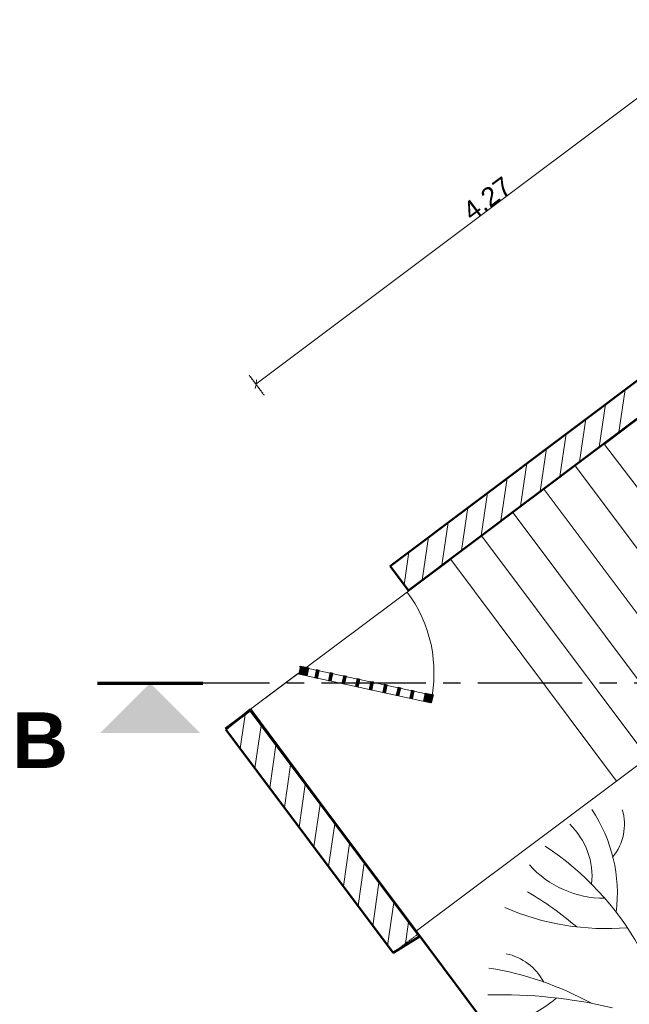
# Model space of a CAD drawing. Extents: x -61922 to -17841, y -51921 to -12831.
# Tile 2 of 22: x -61922 to -57535, y -42765 to -35677. Entities that reach past the tile are written whole.
import ezdxf

# ---------------------------------------------------------------- set-up
doc = ezdxf.new("R2010")
doc.units = 0
doc.header["$LTSCALE"] = 0.1
doc.header["$MEASUREMENT"] = 0
doc.linetypes.add('AXES2', pattern=[1.125, 0.75, -0.125, 0.125, -0.125])
doc.linetypes.add('CACHE', pattern=[9.525, 6.35, -3.175])
doc.layers.get('0').update_dxf_attribs({"lineweight": 9})
doc.layers.get('Defpoints').update_dxf_attribs({"lineweight": 9})
for name, color, linetype, lineweight in [('Aucune', 7, 'Continuous', 9), ('Escalier', 7, 'Continuous', 9), ('Lignes2D', 7, 'Continuous', 9), ('Murs Périphériques', 7, 'Continuous', 9), ('Plomberie Sanitaire', 7, 'Continuous', 9), ('Terrain Ext', 7, 'Continuous', 9), ('Végétation', 7, 'Continuous', 9)]:
    doc.layers.add(name, color=color, linetype=linetype, lineweight=lineweight)
doc.styles.add('STYLE_GENERE_2', font='swissc.ttf', dxfattribs={"width": 1.25})
doc.styles.add('STYLE_GENERE_6', font='arialbd.ttf')
doc.dimstyles.new('COTATION_EN_M', dxfattribs={"dimtxt": 135, "dimasz": 45, "dimexe": 80, "dimexo": 10, "dimgap": 3, "dimtad": 1, "dimlfac": 0.001, "dimzin": 0, "dimdsep": 46, "dimtxsty": 'STYLE_GENERE_2', "dimblk": 'OBLIQUE', "dimcen": 2.5, "dimclrd": 256, "dimclre": 256, "dimclrt": 256, "dimadec": 0, "dimazin": 0, "dimtfac": 1, "dimtix": 1, "dimtmove": 1, "dimatfit": 3, "dimldrblk": 'OBLIQUE', "dimfxl": 100, "dimfxlon": 1, "dimtfillclr": 256, "dimtolj": 1, "dimtzin": 1, "dimlwd": -1, "dimarcsym": 0})
pattern_1 = [(81.8604, (-49431.77, -45033.68), (-123.7407, 17.6982), [])]

# ---------------------------------------------------------------- blocks, each defined once
blk = doc.blocks.new('_Oblique')
at = {"color": 0, "linetype": 'ByBlock', "lineweight": -2}
blk.add_line((-0.5, -0.5), (0.5, 0.5), dxfattribs=at)
blk = doc.blocks.new('*D842')
at = {"linetype": 'CACHE', "lineweight": -2, "transparency": 16777216}
for p, q in [((-56748.2, -35821.4), (-56856.2, -35677.3)), ((-60161.6, -38380.6), (-60269.6, -38236.6))]:
    blk.add_line(p, q, dxfattribs=at)
at = {"transparency": 16777216}
blk.add_line((-60221.6, -38300.6), (-56808.2, -35741.3), dxfattribs=at)
at = {"layer": 'Defpoints', "color": 0, "linetype": 'CACHE', "transparency": 16777216}
for p in [(-56808.2, -35741.3), (-56209.7, -36539.6), (-59625.5, -39095.6)]:
    blk.add_point(p, dxfattribs=at)
at = {"linetype": 'CACHE', "transparency": 16777216, "xscale": 45, "yscale": 45, "zscale": 45}
for p, rotation in [((-56808.2, -35741.3), 36.86038092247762), ((-60221.6, -38300.6), 216.8603809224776)]:
    blk.add_blockref('_Oblique', p, dxfattribs=dict(at, rotation=rotation))
at = {"linetype": 'CACHE', "lineweight": 5, "transparency": 16777216, "insert": (-58557.5, -36964.1), "char_height": 135, "attachment_point": 5, "rotation": 36.86038, "style": 'STYLE_GENERE_2'}
blk.add_mtext('\\A1;4.27', dxfattribs=at)

msp = doc.modelspace()

# ---------------------------------------------------------------- hatches: boundary and pattern name
at = {"layer": 'Murs Périphériques', "linetype": 'Continuous', "lineweight": 15}
h = msp.add_hatch(dxfattribs=at)
h.set_pattern_fill('ANSI31', scale=1000, style=0)
h.set_pattern_definition(pattern_1)
h.paths.add_polyline_path([(-55713.965, -37220.737), (-55846.214, -37044.924), (-59256.516, -39610.204), (-59124.267, -39786.017)], flags=0)
for points in [[(-59853.82, -40401.338), (-59841.144, -40342.693), (-59899.789, -40330.016), (-59912.466, -40388.662)], [(-59778.678, -40418.435), (-59766.002, -40359.789), (-59785.551, -40355.564), (-59798.227, -40414.209)], [(-59680.936, -40439.562), (-59668.259, -40380.917), (-59687.808, -40376.691), (-59700.484, -40435.337)], [(-59583.193, -40460.69), (-59570.517, -40402.044), (-59590.065, -40397.819), (-59602.742, -40456.464)], [(-59485.451, -40481.817), (-59472.774, -40423.172), (-59492.323, -40418.946), (-59504.999, -40477.592)], [(-59387.708, -40502.945), (-59375.031, -40444.299), (-59394.58, -40440.074), (-59407.256, -40498.719)], [(-59289.965, -40524.072), (-59277.289, -40465.427), (-59296.837, -40461.201), (-59309.514, -40519.847)], [(-59192.223, -40545.2), (-59179.546, -40486.554), (-59199.095, -40482.329), (-59211.771, -40540.974)], [(-59094.48, -40566.327), (-59081.803, -40507.682), (-59101.352, -40503.456), (-59114.028, -40562.102)], [(-58957.64, -40595.906), (-58944.964, -40537.26), (-59003.609, -40524.584), (-59016.286, -40583.229)]]:
    msp.add_hatch(color=7, dxfattribs=at).paths.add_polyline_path(points, flags=0)
h = msp.add_hatch(dxfattribs=at)
h.set_pattern_fill('ANSI31', scale=1000, style=0)
h.set_pattern_definition(pattern_1)
h.paths.add_polyline_path([(-60438.311, -40785.585), (-59234.681, -42393.633), (-59058.555, -42261.802), (-60262.185, -40653.753)], flags=0)

# ---------------------------------------------------------------- linework, layer by layer
at = {"lineweight": 50}
for p, q in [((-55844.774, -37046.839), (-59256.516, -39610.204)), ((-59124.267, -39786.017), (-55713.965, -37220.737)), ((-59256.516, -39610.204), (-59124.267, -39786.017)), ((-60260.985, -40640.777), (-60438.311, -40785.585)), ((-59043.652, -42276.663), (-60260.985, -40640.777)), ((-60438.311, -40785.585), (-59234.681, -42393.633)), ((-59234.681, -42393.633), (-59043.652, -42276.663))]:
    msp.add_line(p, q, dxfattribs=at)
at = {"linetype": 'CACHE'}
for p, q in [((-59256.516, -39610.204), (-59124.267, -39786.017)), ((-59234.681, -42393.633), (-59058.555, -42261.802))]:
    msp.add_line(p, q, dxfattribs=at)
at = {"lineweight": 70, "ltscale": 10}
msp.add_line((-61362.845, -40452.808), (-60603.136, -40452.808), dxfattribs=at)
at = {"linetype": 'AXES2', "lineweight": 30, "ltscale": 10000}
msp.add_line((-22998.781, -40452.808), (-60982.99, -40452.808), dxfattribs=at)
at = {"layer": 'Aucune', "color": 7, "linetype": 'Continuous', "lineweight": 15}
msp.add_solid([(-61342.414, -40812.232), (-60623.566, -40812.232), (-60982.99, -40452.808)], dxfattribs=at)
at = {"layer": 'Escalier', "color": 7, "linetype": 'Continuous', "lineweight": 9}
for p, q in [((-56729.124, -40486.756), (-57923.112, -38891.247)), ((-56953.302, -40654.518), (-58147.29, -39059.009)), ((-57177.48, -40822.281), (-58371.468, -39226.771)), ((-57401.658, -40990.043), (-58595.646, -39394.533)), ((-58819.825, -39562.295), (-60260.985, -40640.777)), ((-57625.836, -41157.805), (-58819.825, -39562.295)), ((-60260.985, -40640.777), (-59066.997, -42236.287)), ((-59066.997, -42236.287), (-57625.836, -41157.805))]:
    msp.add_line(p, q, dxfattribs=at)
at = {"layer": 'Lignes2D', "color": 7, "linetype": 'Continuous'}
msp.add_line((-60260.985, -40640.777), (-60444.105, -40777.844), dxfattribs=at)
at = {"layer": 'Murs Périphériques', "color": 7, "linetype": 'Continuous'}
for p, q in [((-55846.214, -37044.924), (-59256.516, -39610.204)), ((-59124.267, -39786.017), (-55713.965, -37220.737)), ((-60443.221, -40778.153), (-59923.417, -40387.149)), ((-60262.185, -40653.753), (-60438.311, -40785.585)), ((-59058.555, -42261.802), (-60262.185, -40653.753)), ((-60438.311, -40785.585), (-59234.681, -42393.633)), ((-57359.99, -44526.033), (-59043.652, -42276.663))]:
    msp.add_line(p, q, dxfattribs=at)
at = {"layer": 'Murs Périphériques', "color": 7, "linetype": 'Continuous', "lineweight": 20}
for p, q in [((-59899.789, -40330.016), (-59912.466, -40388.662)), ((-59912.466, -40388.662), (-59853.82, -40401.338)), ((-59841.144, -40342.693), (-59899.789, -40330.016)), ((-59853.82, -40401.338), (-59841.144, -40342.693)), ((-59785.551, -40355.564), (-59798.227, -40414.209)), ((-59766.002, -40359.789), (-59785.551, -40355.564)), ((-59778.678, -40418.435), (-59766.002, -40359.789)), ((-59687.808, -40376.691), (-59700.484, -40435.337)), ((-59668.259, -40380.917), (-59687.808, -40376.691)), ((-59680.936, -40439.562), (-59668.259, -40380.917)), ((-59590.065, -40397.819), (-59602.742, -40456.464)), ((-59570.517, -40402.044), (-59590.065, -40397.819)), ((-59798.227, -40414.209), (-59778.678, -40418.435)), ((-59700.484, -40435.337), (-59680.936, -40439.562)), ((-59602.742, -40456.464), (-59583.193, -40460.69)), ((-59583.193, -40460.69), (-59570.517, -40402.044)), ((-59492.323, -40418.946), (-59504.999, -40477.592)), ((-59472.774, -40423.172), (-59492.323, -40418.946)), ((-59485.451, -40481.817), (-59472.774, -40423.172)), ((-59394.58, -40440.074), (-59407.256, -40498.719)), ((-59375.031, -40444.299), (-59394.58, -40440.074)), ((-59387.708, -40502.945), (-59375.031, -40444.299)), ((-59296.837, -40461.201), (-59309.514, -40519.847)), ((-59277.289, -40465.427), (-59296.837, -40461.201)), ((-59289.965, -40524.072), (-59277.289, -40465.427)), ((-59504.999, -40477.592), (-59485.451, -40481.817)), ((-59407.256, -40498.719), (-59387.708, -40502.945)), ((-59309.514, -40519.847), (-59289.965, -40524.072)), ((-59199.095, -40482.329), (-59211.771, -40540.974)), ((-59179.546, -40486.554), (-59199.095, -40482.329)), ((-59192.223, -40545.2), (-59179.546, -40486.554)), ((-59101.352, -40503.456), (-59114.028, -40562.102)), ((-59081.803, -40507.682), (-59101.352, -40503.456)), ((-59094.48, -40566.327), (-59081.803, -40507.682)), ((-59003.609, -40524.584), (-59016.286, -40583.229)), ((-58944.964, -40537.26), (-59003.609, -40524.584)), ((-58957.64, -40595.906), (-58944.964, -40537.26)), ((-59211.771, -40540.974), (-59192.223, -40545.2)), ((-59114.028, -40562.102), (-59094.48, -40566.327)), ((-59016.286, -40583.229), (-58957.64, -40595.906))]:
    msp.add_line(p, q, dxfattribs=at)
at = {"layer": 'Plomberie Sanitaire', "color": 7, "linetype": 'Continuous', "lineweight": 20}
for centre, radius, start, end in [((-58696.736, -41965.386), 1076.16, 352.7374852, 34.0380511), ((-57939.451, -41470.27), 369.304, 320.8711845, 16.6076024), ((-58321.969, -41844.708), 519.212, 353.8884328, 46.3771631), ((-59314.255, -43399.759), 2127.214, 29.4887165, 56.4788959), ((-57713.968, -41273.861), 727.465, 222.0901819, 270.2087641), ((-59517.753, -44082.041), 2467.688, 49.4231669, 59.5374889), ((-57700.023, -40382.809), 1837.277, 246.5487494, 274.7366197), ((-58507.54, -42797.378), 406.242, 28.3531583, 77.7353964), ((-58914.627, -44772.766), 2299.173, 61.2124096, 80.7345501), ((-58469.894, -46241.848), 3546.523, 76.7161297, 91.3265785), ((-58592.656, -42117.714), 803.799, 275.2653992, 311.5605174)]:
    msp.add_arc(centre, radius, start, end, dxfattribs=at)
at = {"layer": 'Terrain Ext', "color": 7, "linetype": 'Continuous', "lineweight": 20}
for p, q in [((-59923.417, -40387.149), (-58964.494, -40594.788)), ((-59910.645, -40333.127), (-58953.675, -40539.98))]:
    msp.add_line(p, q, dxfattribs=at)
msp.add_arc((-59912.756, -40379.129), 972.475, 347.187439, 36.9510209, dxfattribs=at)
at = {"layer": 'Végétation', "color": 7, "linetype": 'Continuous', "lineweight": 9, "flags": 128}
for points in [[(-57696.833, -38721.913), (-57713.55, -38734.423), (-54766.335, -42584.672), (-52797.637, -41111.094), (-55713.965, -37220.737)], [(-57339.729, -44510.867), (-54766.335, -42584.672), (-56502.543, -40316.486), (-59066.997, -42236.287), (-57359.99, -44526.033)]]:
    msp.add_lwpolyline(points, close=True, dxfattribs=at)

# ---------------------------------------------------------------- texts
at = {"layer": 'Aucune', "color": 7, "linetype": 'Continuous', "lineweight": 50, "insert": (-61976.793, -40663.47), "char_height": 400, "attachment_point": 1, "line_spacing_factor": 0.975772, "style": 'STYLE_GENERE_6'}
msp.add_mtext('B', dxfattribs=at)

# ---------------------------------------------------------------- dimensions: what is measured, and where the dimension line sits
at = {"linetype": 'CACHE', "lineweight": 5}
dim = msp.add_linear_dim(base=(-56808.161, -35741.348), p1=(-59625.535, -39095.631), p2=(-56209.65, -36539.638), angle=36.8603809, dimstyle='COTATION_EN_M', dxfattribs=at)
dim.commit()
dim.dimension.update_dxf_attribs({"geometry": '*D842', "text_midpoint": (-58557.501, -36964.128)})

doc.saveas('drawing.dxf')
